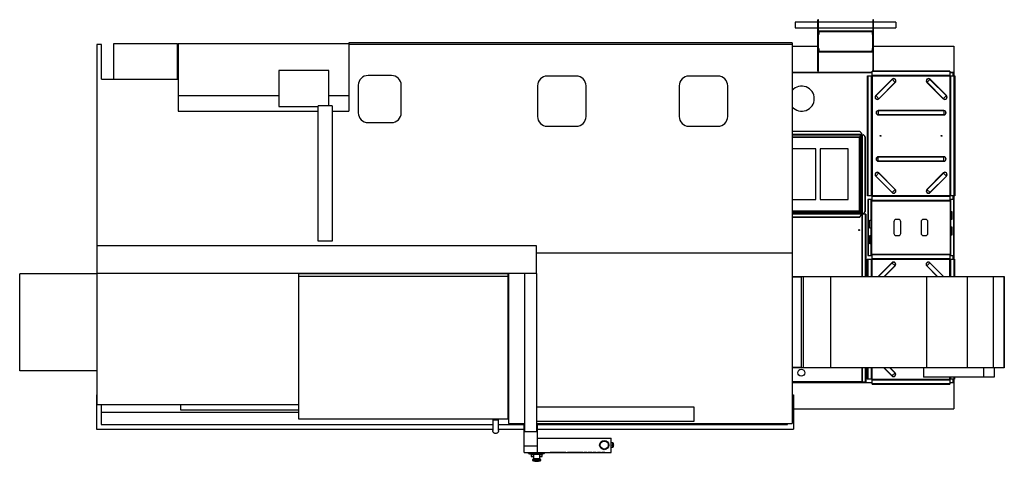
# Model space of a CAD drawing. Header units: inches. Extents: x -62 to 151, y -30 to 65.
import ezdxf

# ---------------------------------------------------------------- set-up
doc = ezdxf.new("R2010")
doc.units = ezdxf.units.IN
doc.header["$MEASUREMENT"] = 0

msp = doc.modelspace()

# ---------------------------------------------------------------- linework, layer by layer
at = {"color": 7, "linetype": 'Continuous', "lineweight": 25}
for p, q in [((110.58, 64.88), (105.71, 64.88)), ((105.71, 64.88), (105.71, 63.63)), ((110.72, 65.38), (110.58, 65.38)), ((110.58, 54.26), (110.58, 65.38)), ((110.72, 54.26), (110.72, 65.38)), ((122.45, 64.88), (110.72, 64.88)), ((122.58, 65.38), (122.45, 65.38)), ((122.45, 65.38), (122.45, 54.29)), ((122.58, 54.29), (122.58, 65.38)), ((127.46, 64.88), (122.58, 64.88)), ((127.46, 64.88), (127.46, 63.63)), ((105.71, 63.63), (110.58, 63.63)), ((110.72, 63.28), (110.58, 63.28)), ((110.58, 63.26), (110.72, 63.26)), ((110.72, 63.63), (122.45, 63.63)), ((110.79, 62.82), (110.72, 62.82)), ((110.72, 62.18), (110.79, 62.18)), ((110.79, 62.82), (110.79, 62.18)), ((122.34, 62.93), (110.82, 62.93)), ((122.34, 62.85), (110.82, 62.85)), ((110.94, 62.82), (122.22, 62.82)), ((122.22, 62.82), (122.21, 62.85)), ((122.37, 62.82), (122.44, 62.82)), ((122.37, 62.18), (122.37, 62.82)), ((122.44, 62.18), (122.37, 62.18)), ((122.44, 58.53), (122.44, 62.82)), ((122.58, 63.28), (122.45, 63.28)), ((122.58, 63.26), (122.45, 63.26)), ((122.58, 63.63), (127.46, 63.63)), ((-45.07, 60.01), (-45.07, -17.81)), ((-44.05, 60.01), (-45.07, 60.01)), ((-44.05, 52.56), (-44.05, 60.01)), ((-41.42, 60.26), (-27.67, 60.26)), ((-41.42, 52.56), (-41.42, 60.26)), ((-27.67, 52.56), (-27.67, 60.26)), ((-27.55, 60.26), (-27.55, 45.62)), ((-27.55, 60.26), (9.33, 60.26)), ((9.33, 60.38), (9.33, 45.62)), ((105.07, 60.38), (9.33, 60.38)), ((105.07, 60.01), (9.33, 60.01)), ((105.07, 60.38), (105.07, -21.87)), ((105.07, 59.63), (110.58, 59.63)), ((122.44, 59.63), (122.45, 59.63)), ((122.58, 59.63), (139.94, 59.63)), ((139.94, 59.63), (139.94, 53.24)), ((110.72, 59.18), (110.79, 59.18)), ((110.79, 58.53), (110.72, 58.53)), ((110.79, 59.18), (110.79, 58.53)), ((110.82, 58.5), (110.82, 58.43)), ((110.82, 58.5), (122.34, 58.5)), ((110.82, 58.43), (122.34, 58.43)), ((110.94, 58.53), (110.95, 58.5)), ((122.22, 58.53), (110.94, 58.53)), ((122.34, 58.5), (122.34, 58.43)), ((122.44, 59.18), (122.37, 59.18)), ((122.37, 58.53), (122.37, 59.18)), ((122.37, 58.53), (122.44, 58.53)), ((5, 54.39), (-5.8, 54.39)), ((-5.8, 54.39), (-5.8, 46.62)), ((5, 46.8), (5, 54.39)), ((18.54, 53.32), (13.47, 53.32)), ((58.45, 53.19), (52.16, 53.19)), ((89.03, 53.19), (82.75, 53.19)), ((105.07, 54.03), (122.36, 54.03)), ((122.36, 53.93), (105.07, 53.93)), ((110.58, 54.86), (110.72, 54.86)), ((110.72, 54.64), (110.58, 54.64)), ((110.58, 54.51), (110.72, 54.51)), ((110.72, 54.26), (110.58, 54.26)), ((121.32, 27.32), (121.32, 53.24)), ((121.32, 53.24), (122.36, 53.24)), ((121.42, 53.24), (121.42, 27.32)), ((122.2, 27.32), (122.2, 53.24)), ((122.31, 53.24), (122.31, 27.32)), ((122.34, 27.32), (122.34, 53.24)), ((122.36, 53.24), (122.36, 54.29)), ((139.1, 54.29), (122.36, 54.29)), ((139.1, 54.18), (122.36, 54.18)), ((122.36, 53.4), (139.1, 53.4)), ((139.1, 53.3), (122.36, 53.3)), ((122.36, 53.27), (139.1, 53.27)), ((122.58, 54.86), (122.45, 54.86)), ((122.58, 54.64), (122.45, 54.64)), ((122.58, 54.51), (122.45, 54.51)), ((139.1, 54.29), (139.1, 53.24)), ((139.1, 54.03), (139.94, 54.03)), ((139.84, 53.93), (139.1, 53.93)), ((139.1, 53.24), (140.15, 53.24)), ((139.13, 53.24), (139.13, 27.32)), ((139.16, 27.32), (139.16, 53.24)), ((139.26, 53.24), (139.26, 27.32)), ((139.84, 53.24), (139.84, 53.93)), ((140.04, 27.32), (140.04, 53.24)), ((140.15, 53.24), (140.15, 27.32)), ((-44.05, 52.56), (-27.55, 52.56)), ((11.37, 51.22), (11.37, 45.26)), ((20.64, 45.26), (20.64, 51.22)), ((50.06, 51.09), (50.06, 44.46)), ((60.55, 44.46), (60.55, 51.09)), ((80.65, 51.09), (80.65, 44.46)), ((91.13, 44.46), (91.13, 51.09)), ((126.63, 52.51), (123.09, 48.98)), ((123.12, 48.95), (126.66, 52.49)), ((127.29, 51.86), (123.75, 48.32)), ((123.78, 48.29), (127.31, 51.83)), ((126.63, 52.51), (127.31, 51.83)), ((134.84, 52.51), (134.16, 51.83)), ((137.69, 48.29), (134.16, 51.83)), ((134.18, 51.86), (137.72, 48.32)), ((138.35, 48.95), (134.81, 52.49)), ((134.84, 52.51), (138.38, 48.98)), ((-27.55, 49.02), (-5.8, 49.02)), ((5, 49.02), (9.33, 49.02)), ((123.09, 48.98), (123.78, 48.29)), ((138.38, 48.98), (137.69, 48.29)), ((2.7, 17.52), (2.7, 46.8)), ((5.7, 46.8), (2.7, 46.8)), ((5.7, 46.8), (5.7, 17.52)), ((-27.55, 45.62), (2.7, 45.62)), ((-5.8, 46.62), (2.7, 46.62)), ((5.7, 45.62), (9.33, 45.62)), ((123.64, 45.77), (123.64, 44.8)), ((137.82, 45.77), (123.64, 45.77)), ((123.64, 45.73), (137.82, 45.73)), ((137.82, 44.84), (123.64, 44.84)), ((123.64, 44.8), (137.82, 44.8)), ((137.82, 45.77), (137.82, 44.8)), ((13.47, 43.16), (18.54, 43.16)), ((52.16, 42.36), (58.45, 42.36)), ((82.75, 42.36), (89.03, 42.36)), ((105.07, 41.32), (119.65, 41.32)), ((119.65, 41.24), (105.07, 41.24)), ((120.1, 40.56), (105.07, 40.56)), ((105.07, 40.48), (120.1, 40.48)), ((120.1, 40.47), (119.62, 39.98)), ((119.65, 41.32), (119.65, 41.24)), ((120.05, 40.84), (119.65, 41.24)), ((120.1, 40.47), (120.1, 40.7)), ((120.11, 40.49), (120.1, 40.48)), ((120.11, 40.49), (120.4, 40.49)), ((120.13, 40.49), (120.13, 23.55)), ((120.19, 40.49), (120.19, 23.55)), ((120.52, 40.43), (120.72, 40.24)), ((120.54, 40.43), (120.52, 40.43)), ((120.54, 40.43), (120.73, 40.24)), ((119.62, 39.98), (105.07, 39.98)), ((119.61, 39.96), (105.07, 39.96)), ((119.61, 24.08), (119.61, 39.96)), ((119.63, 24.05), (119.63, 40)), ((119.92, 40.28), (119.91, 40.28)), ((119.92, 23.78), (119.92, 40.28)), ((119.92, 40.28), (119.92, 40.28)), ((120.72, 40.24), (120.73, 40.24)), ((120.79, 40.1), (120.77, 40.1)), ((120.77, 40.1), (120.77, 23.95)), ((120.79, 40.1), (120.79, 23.95)), ((110.13, 37.52), (105.07, 37.52)), ((110.13, 26.52), (110.13, 37.52)), ((117.13, 37.52), (111.13, 37.52)), ((111.13, 37.52), (111.13, 26.52)), ((117.13, 26.52), (117.13, 37.52)), ((123.64, 34.8), (123.64, 35.77)), ((123.64, 35.77), (137.82, 35.77)), ((137.82, 35.73), (123.64, 35.73)), ((123.64, 34.84), (137.82, 34.84)), ((137.82, 34.8), (123.64, 34.8)), ((137.82, 34.8), (137.82, 35.77)), ((123.09, 31.58), (123.78, 32.27)), ((127.29, 28.71), (123.75, 32.24)), ((123.78, 32.27), (127.31, 28.73)), ((137.69, 32.27), (134.16, 28.73)), ((134.18, 28.71), (137.72, 32.24)), ((138.38, 31.58), (137.69, 32.27)), ((126.63, 28.05), (123.09, 31.58)), ((123.12, 31.61), (126.66, 28.08)), ((138.35, 31.61), (134.81, 28.08)), ((134.84, 28.05), (138.38, 31.58)), ((126.63, 28.05), (127.31, 28.73)), ((134.84, 28.05), (134.16, 28.73)), ((105.07, 26.52), (110.13, 26.52)), ((111.13, 26.52), (117.13, 26.52)), ((122.36, 27.32), (121.32, 27.32)), ((122.15, 26.55), (121.36, 26.55)), ((121.36, 26.55), (121.36, 14.41)), ((121.45, 26.55), (121.45, 14.41)), ((122.06, 26.55), (122.06, 22.1)), ((122.15, 14.41), (122.15, 26.55)), ((122.16, 26.63), (122.36, 26.63)), ((122.16, 26.63), (122.16, 26.56)), ((122.16, 26.56), (122.36, 26.56)), ((122.18, 26.53), (122.18, 14.43)), ((122.36, 26.53), (122.18, 26.53)), ((122.36, 26.28), (122.36, 27.32)), ((139.1, 27.3), (122.36, 27.3)), ((122.36, 27.27), (139.1, 27.27)), ((139.1, 27.16), (122.36, 27.16)), ((122.36, 26.38), (139.1, 26.38)), ((122.36, 26.28), (139.1, 26.28)), ((140.15, 27.32), (139.1, 27.32)), ((139.1, 27.32), (139.1, 26.28)), ((139.1, 26.63), (139.23, 26.63)), ((139.1, 26.56), (139.23, 26.56)), ((139.21, 26.53), (139.1, 26.53)), ((139.21, 14.43), (139.21, 26.53)), ((139.23, 26.63), (139.23, 26.56)), ((140.03, 26.55), (139.24, 26.55)), ((139.24, 26.55), (139.24, 14.41)), ((139.33, 23.97), (139.33, 26.55)), ((139.84, 26.55), (139.84, 27.32)), ((139.94, 27.32), (139.94, 26.55)), ((139.94, 14.41), (139.94, 26.55)), ((140.03, 14.41), (140.03, 26.55)), ((105.07, 24.08), (119.61, 24.08)), ((105.07, 24.06), (119.62, 24.06)), ((105.07, 23.78), (119.92, 23.78)), ((120.1, 23.56), (105.07, 23.56)), ((105.07, 23.48), (120.1, 23.48)), ((119.62, 24.06), (119.63, 24.06)), ((119.62, 24.06), (119.75, 23.93)), ((119.9, 23.77), (120.1, 23.57)), ((119.92, 23.79), (119.92, 23.78)), ((120.1, 23.34), (120.1, 23.57)), ((120.1, 23.56), (120.11, 23.55)), ((120.1, 23.47), (120.15, 23.47)), ((120.1, 23.39), (120.15, 23.39)), ((120.4, 23.55), (120.11, 23.55)), ((120.15, 23.47), (120.15, 23.39)), ((120.72, 23.81), (120.52, 23.61)), ((120.52, 23.61), (120.54, 23.61)), ((120.73, 23.81), (120.54, 23.61)), ((120.73, 23.81), (120.72, 23.81)), ((120.77, 23.95), (120.79, 23.95)), ((139.24, 23.97), (139.56, 23.97)), ((139.31, 22.22), (139.31, 23.97)), ((139.56, 23.97), (139.56, 22.22)), ((105.07, 22.8), (119.65, 22.8)), ((105.07, 22.72), (119.65, 22.72)), ((119.65, 22.8), (120.05, 23.2)), ((119.65, 22.8), (119.65, 22.72)), ((120.14, 23.37), (120.1, 23.37)), ((120.14, 9.93), (120.14, 23.37)), ((120.96, 23.39), (120.16, 23.39)), ((120.16, 23.39), (120.16, 9.93)), ((120.26, 9.93), (120.26, 23.39)), ((120.86, 9.93), (120.86, 23.39)), ((120.96, 23.39), (120.96, 9.93)), ((121.83, 22.1), (122.15, 22.1)), ((121.83, 20.35), (121.83, 22.1)), ((122.08, 22.1), (122.08, 20.35)), ((127.01, 21.73), (127.01, 19.23)), ((128.01, 22.23), (127.51, 22.23)), ((128.51, 19.23), (128.51, 21.73)), ((132.88, 21.73), (132.88, 19.23)), ((133.88, 22.23), (133.38, 22.23)), ((134.38, 19.23), (134.38, 21.73)), ((139.56, 22.22), (139.24, 22.22)), ((139.33, 20.61), (139.33, 22.22)), ((122.15, 20.35), (121.83, 20.35)), ((122.06, 20.35), (122.06, 18.74)), ((139.24, 20.61), (139.56, 20.61)), ((139.31, 20.61), (139.31, 18.86)), ((139.56, 20.61), (139.56, 18.86)), ((5.7, 17.52), (2.7, 17.52)), ((121.83, 18.74), (122.15, 18.74)), ((121.83, 16.99), (121.83, 18.74)), ((122.08, 16.99), (122.08, 18.74)), ((127.51, 18.73), (128.01, 18.73)), ((133.38, 18.73), (133.88, 18.73)), ((139.56, 18.86), (139.24, 18.86)), ((139.33, 14.41), (139.33, 18.86)), ((49.87, 16.52), (-45.07, 16.52)), ((49.87, 10.56), (49.87, 16.52)), ((49.87, 15.04), (105.07, 15.04)), ((122.15, 16.99), (121.83, 16.99)), ((122.06, 16.99), (122.06, 14.41)), ((121.28, 13.62), (122.33, 13.62)), ((121.28, 9.93), (121.28, 13.62)), ((121.36, 14.41), (122.15, 14.41)), ((121.39, 13.62), (121.39, 9.93)), ((122.33, 14.41), (122.16, 14.41)), ((122.16, 14.33), (122.16, 14.41)), ((122.33, 14.33), (122.16, 14.33)), ((122.17, 9.93), (122.17, 13.62)), ((122.18, 14.43), (122.33, 14.43)), ((122.27, 13.62), (122.27, 9.93)), ((122.3, 9.93), (122.3, 13.62)), ((139.06, 14.67), (122.33, 14.67)), ((122.33, 13.62), (122.33, 14.67)), ((139.06, 14.56), (122.33, 14.56)), ((122.33, 13.78), (139.06, 13.78)), ((139.06, 13.68), (122.33, 13.68)), ((122.33, 13.65), (139.06, 13.65)), ((126.59, 12.89), (123.63, 9.93)), ((123.68, 9.93), (126.62, 12.87)), ((126.59, 12.89), (127.27, 12.21)), ((134.8, 12.89), (134.12, 12.21)), ((137.71, 9.93), (134.77, 12.87)), ((134.8, 12.89), (137.76, 9.93)), ((139.06, 14.67), (139.06, 13.62)), ((139.06, 14.43), (139.21, 14.43)), ((139.23, 14.41), (139.06, 14.41)), ((139.23, 14.33), (139.06, 14.33)), ((139.06, 13.62), (140.11, 13.62)), ((139.09, 13.62), (139.09, 9.93)), ((139.12, 9.93), (139.12, 13.62)), ((139.22, 13.62), (139.22, 9.93)), ((139.23, 14.33), (139.23, 14.41)), ((139.24, 14.41), (140.03, 14.41)), ((139.84, 13.62), (139.84, 14.41)), ((139.94, 14.41), (139.94, 13.62)), ((140, 9.93), (140, 13.62)), ((140.11, 13.62), (140.11, 9.93)), ((127.25, 12.24), (124.94, 9.93)), ((125, 9.93), (127.27, 12.21)), ((136.39, 9.93), (134.12, 12.21)), ((134.14, 12.24), (136.45, 9.93)), ((-45.07, 10.52), (-61.74, 10.52)), ((-61.74, -10.48), (-61.74, 10.52)), ((49.87, 10.56), (-45.07, 10.56)), ((-1.47, -20.92), (-1.47, 10.48)), ((43.67, 10.48), (-1.47, 10.48)), ((43.67, 9.88), (-1.47, 9.88)), ((-0.03, 10.48), (-0.03, 10.56)), ((-0.01, 10.48), (-0.01, 10.56)), ((43.67, 10.48), (43.67, -20.92)), ((43.77, 10.56), (43.77, -21.87)), ((47.27, 10.56), (47.27, -23.55)), ((49.87, 10.56), (49.87, -23.55)), ((107, 9.84), (105.07, 9.84)), ((107, 9.74), (105.07, 9.74)), ((107, 9.93), (150.81, 9.93)), ((107, 9.93), (107, -9.84)), ((107.42, 9.93), (107.42, -9.84)), ((113.31, 9.93), (113.31, -9.84)), ((134.06, 9.93), (134.06, -9.84)), ((142.87, 9.93), (142.87, -9.84)), ((148.43, 9.93), (148.43, -9.84)), ((150.76, 9.93), (150.76, -9.84)), ((150.81, 9.93), (150.83, 6.61)), ((43.67, 8.02), (43.77, 8.02)), ((43.67, 7.91), (43.77, 7.91)), ((43.67, 7.51), (43.77, 7.51)), ((150.83, 6.61), (150.86, 6.61)), ((150.86, 6.61), (150.86, -6.61)), ((43.67, 5.74), (43.77, 5.74)), ((43.77, 5.74), (43.67, 5.74)), ((43.77, 5.34), (43.67, 5.34)), ((43.77, 5.23), (43.67, 5.23)), ((43.77, 5.07), (43.67, 5.07)), ((43.67, 5.07), (43.77, 5.07)), ((43.77, -5.07), (43.67, -5.07)), ((43.67, -5.08), (43.77, -5.08)), ((43.67, -5.23), (43.77, -5.23)), ((43.67, -5.34), (43.77, -5.34)), ((43.77, -5.74), (43.67, -5.74)), ((43.67, -5.75), (43.77, -5.75)), ((43.67, -7.52), (43.77, -7.52)), ((43.77, -7.91), (43.67, -7.91)), ((43.77, -8.02), (43.67, -8.02)), ((150.83, -6.61), (150.81, -9.84)), ((150.86, -6.61), (150.83, -6.61)), ((-45.07, -10.48), (-61.74, -10.48)), ((107, -9.74), (105.07, -9.74)), ((150.81, -9.84), (105.07, -9.84)), ((120.14, -12.81), (120.14, -9.84)), ((120.16, -9.84), (120.16, -12.83)), ((120.26, -12.83), (120.26, -9.84)), ((120.86, -12.83), (120.86, -9.84)), ((120.96, -9.84), (120.96, -12.83)), ((121.28, -12.3), (121.28, -9.84)), ((121.39, -9.84), (121.39, -12.3)), ((122.17, -12.3), (122.17, -9.84)), ((122.27, -9.84), (122.27, -12.3)), ((122.3, -12.3), (122.3, -9.84)), ((126.59, -11.57), (124.86, -9.84)), ((124.91, -9.84), (126.62, -11.54)), ((127.25, -10.91), (126.17, -9.84)), ((126.23, -9.84), (127.27, -10.89)), ((133.39, -9.84), (133.39, -11.87)), ((146.39, -9.84), (146.39, -11.87)), ((148.68, -9.84), (148.68, -11.87)), ((122.33, -12.3), (121.28, -12.3)), ((122.33, -13.34), (122.33, -12.3)), ((139.06, -12.32), (122.33, -12.32)), ((122.33, -12.35), (139.06, -12.35)), ((139.06, -12.46), (122.33, -12.46)), ((126.59, -11.57), (127.27, -10.89)), ((148.68, -11.87), (133.39, -11.87)), ((140.11, -12.3), (139.06, -12.3)), ((139.06, -12.3), (139.06, -13.34)), ((139.09, -11.87), (139.09, -12.3)), ((139.12, -12.3), (139.12, -11.87)), ((139.22, -11.87), (139.22, -12.3)), ((139.84, -12.97), (139.84, -12.3)), ((139.94, -12.3), (139.94, -18.67)), ((140, -12.3), (140, -11.87)), ((140.11, -11.87), (140.11, -12.3)), ((105.07, -12.81), (120.14, -12.81)), ((120.15, -12.84), (105.07, -12.84)), ((120.15, -12.91), (105.07, -12.91)), ((105.07, -12.97), (122.33, -12.97)), ((122.33, -13.07), (105.07, -13.07)), ((120.15, -12.91), (120.15, -12.84)), ((120.16, -12.83), (120.96, -12.83)), ((122.33, -13.24), (139.06, -13.24)), ((122.33, -13.34), (139.06, -13.34)), ((139.06, -12.97), (139.84, -12.97)), ((139.94, -13.07), (139.06, -13.07)), ((-45.14, -15.68), (-45.14, -23.07)), ((-45.14, -15.68), (-45.07, -15.68)), ((43.67, -15.68), (43.77, -15.68)), ((105.07, -15.68), (105.32, -15.68)), ((105.32, -15.68), (105.32, -23.07)), ((-1.47, -17.81), (-45.07, -17.81)), ((-44.12, -17.81), (-44.12, -22.05)), ((-44.05, -18.67), (-44.12, -18.67)), ((-44.05, -18.67), (-44.05, -17.81)), ((-27.02, -17.81), (-27.02, -18.92)), ((-27.02, -18.92), (-1.47, -18.92)), ((49.87, -18.35), (49.87, -21.35)), ((83.9, -18.35), (49.87, -18.35)), ((83.9, -21.35), (83.9, -18.35)), ((105.32, -18.67), (139.94, -18.67)), ((-44.12, -19.39), (-1.47, -19.39)), ((43.67, -20.92), (-1.47, -20.92)), ((40.4, -20.92), (40.4, -23.38)), ((41.65, -21.13), (40.4, -21.13)), ((41.65, -23.38), (41.65, -20.92)), ((43.67, -19.39), (43.77, -19.39)), ((-45.14, -23.07), (40.4, -23.07)), ((-44.12, -22.05), (40.4, -22.05)), ((41.65, -22.05), (47.18, -22.05)), ((41.65, -23.07), (47.18, -23.07)), ((43.77, -21.87), (47.27, -21.87)), ((47.18, -28.08), (47.18, -21.87)), ((49.87, -21.35), (83.9, -21.35)), ((49.87, -21.87), (105.07, -21.87)), ((49.96, -21.87), (49.96, -28.08)), ((49.96, -21.87), (49.96, -25)), ((49.96, -22.05), (104.05, -22.05)), ((49.96, -23.07), (105.32, -23.07)), ((104.05, -22.05), (104.05, -21.87)), ((47.27, -23.55), (49.87, -23.55)), ((49.96, -25), (65.98, -25)), ((65.98, -28.08), (65.98, -25)), ((47.18, -26.68), (49.96, -26.68)), ((66.31, -26.02), (65.98, -26.02)), ((65.98, -26.97), (66.31, -26.97)), ((66.31, -26.97), (66.31, -26.02)), ((66.41, -26.12), (66.41, -26.87)), ((66.49, -26.44), (66.44, -26.44)), ((66.44, -26.44), (66.44, -26.56)), ((66.44, -26.56), (66.49, -26.56)), ((66.49, -26.56), (66.49, -26.44)), ((66.5, -26.45), (66.5, -26.55)), ((47.18, -28.08), (65.98, -28.08)), ((48.1, -28.32), (48.09, -28.08)), ((48.1, -28.32), (48.1, -28.32)), ((48.32, -28.33), (48.31, -28.08)), ((48.32, -28.33), (48.32, -28.33)), ((48.79, -28.39), (48.32, -28.39)), ((48.35, -28.39), (48.35, -28.4)), ((48.86, -28.4), (48.35, -28.4)), ((48.49, -28.29), (48.49, -28.08)), ((48.49, -28.31), (48.49, -28.11)), ((48.49, -28.31), (48.5, -28.31)), ((48.5, -28.31), (48.5, -28.31)), ((48.53, -28.28), (48.53, -28.32)), ((48.57, -28.08), (48.57, -28.25)), ((48.57, -28.28), (48.57, -28.25)), ((48.71, -28.57), (48.71, -28.95)), ((48.71, -28.57), (49.2, -28.57)), ((48.71, -28.95), (49.2, -28.95)), ((48.75, -28.4), (48.75, -28.57)), ((49.01, -29.67), (49.01, -29.83)), ((50.78, -29.67), (49.01, -29.67)), ((49.2, -28.57), (49.2, -29.43)), ((50.59, -28.57), (49.2, -28.57)), ((49.2, -29.43), (50.59, -29.43)), ((49.29, -28.42), (49.29, -28.57)), ((49.74, -28.4), (49.74, -28.37)), ((49.74, -28.4), (49.74, -28.4)), ((49.74, -28.4), (49.75, -28.42)), ((50.1, -28.42), (50.08, -28.42)), ((50.17, -28.32), (50.19, -28.32)), ((50.17, -28.32), (50.19, -28.32)), ((50.19, -28.32), (50.21, -28.31)), ((50.21, -28.31), (50.2, -28.08)), ((50.29, -28.42), (50.28, -28.4)), ((50.31, -28.34), (50.31, -28.08)), ((50.31, -28.34), (50.31, -28.34)), ((50.4, -28.39), (50.58, -28.39)), ((50.5, -28.57), (50.5, -28.42)), ((50.58, -28.39), (50.58, -28.37)), ((50.58, -28.39), (50.58, -28.39)), ((50.58, -28.39), (50.59, -28.41)), ((50.59, -29.43), (50.59, -28.57)), ((50.59, -28.57), (51.07, -28.57)), ((50.59, -28.95), (51.07, -28.95)), ((50.72, -28.32), (50.73, -28.08)), ((50.72, -28.27), (51.02, -28.26)), ((50.72, -28.32), (50.72, -28.32)), ((50.78, -29.83), (50.78, -29.67)), ((51.44, -28.4), (50.88, -28.4)), ((51.47, -28.39), (50.92, -28.39)), ((51.02, -28.26), (51.02, -28.25)), ((51.02, -28.25), (51.04, -28.25)), ((51.02, -28.29), (51.05, -28.28)), ((51.03, -28.57), (51.03, -28.4)), ((51.05, -28.28), (51.04, -28.08)), ((51.04, -28.25), (51.04, -28.08)), ((51.07, -28.95), (51.07, -28.57)), ((51.1, -28.37), (51.26, -28.36)), ((51.15, -28.3), (51.15, -28.08)), ((51.15, -28.3), (51.15, -28.3)), ((51.26, -28.36), (51.26, -28.35)), ((51.44, -28.4), (51.44, -28.39)), ((51.57, -28.27), (51.58, -28.08)), ((51.58, -28.17), (51.57, -28.17)), ((51.57, -28.27), (51.57, -28.27)), ((51.58, -28.17), (51.59, -28.09)), ((51.59, -28.09), (51.58, -28.09)), ((52.77, -28.08), (52.77, -28.13)), ((55.39, -28.13), (52.77, -28.13)), ((52.87, -28.08), (52.87, -28.13)), ((54.24, -28.08), (54.24, -28.13)), ((54.34, -28.08), (54.34, -28.13)), ((54.58, -28.08), (54.58, -28.13)), ((54.68, -28.08), (54.68, -28.13)), ((55.14, -28.08), (55.14, -28.13)), ((55.24, -28.08), (55.24, -28.13)), ((55.29, -28.08), (55.29, -28.13)), ((55.39, -28.08), (55.39, -28.13)), ((55.48, -28.08), (55.48, -28.13)), ((56.15, -28.13), (55.48, -28.13)), ((55.58, -28.08), (55.58, -28.13)), ((56.05, -28.08), (56.05, -28.13)), ((56.15, -28.08), (56.15, -28.13)), ((56.57, -28.08), (56.57, -28.13)), ((59.9, -28.13), (56.57, -28.13)), ((56.67, -28.08), (56.67, -28.13)), ((57.13, -28.08), (57.13, -28.13)), ((57.23, -28.08), (57.23, -28.13)), ((57.27, -28.08), (57.27, -28.13)), ((57.46, -28.08), (57.46, -28.13)), ((57.56, -28.08), (57.56, -28.13)), ((58.02, -28.08), (58.02, -28.13)), ((58.12, -28.08), (58.12, -28.13)), ((58.34, -28.08), (58.34, -28.13)), ((58.44, -28.08), (58.44, -28.13)), ((58.91, -28.08), (58.91, -28.13)), ((59.01, -28.08), (59.01, -28.13)), ((59.19, -28.08), (59.19, -28.13)), ((59.23, -28.08), (59.23, -28.13)), ((59.33, -28.08), (59.33, -28.13)), ((59.8, -28.08), (59.8, -28.13)), ((59.9, -28.08), (59.9, -28.13)), ((60.12, -28.08), (60.12, -28.13)), ((60.78, -28.13), (60.12, -28.13)), ((60.2, -28.08), (60.2, -28.13)), ((60.3, -28.08), (60.3, -28.13)), ((60.59, -28.08), (60.59, -28.13)), ((60.68, -28.08), (60.68, -28.13)), ((60.75, -28.08), (60.75, -28.13)), ((60.77, -28.13), (60.77, -28.08)), ((60.78, -28.08), (60.78, -28.13)), ((61.01, -28.08), (61.01, -28.13)), ((61.84, -28.13), (61.01, -28.13)), ((61.11, -28.08), (61.11, -28.13)), ((61.18, -28.08), (61.18, -28.13)), ((61.28, -28.08), (61.28, -28.13)), ((61.74, -28.08), (61.74, -28.13)), ((61.84, -28.08), (61.84, -28.13)), ((62.09, -28.08), (62.09, -28.13)), ((62.76, -28.13), (62.09, -28.13)), ((62.19, -28.08), (62.19, -28.13)), ((62.66, -28.08), (62.66, -28.13)), ((62.76, -28.08), (62.76, -28.13)), ((63.01, -28.08), (63.01, -28.13)), ((63.68, -28.13), (63.01, -28.13)), ((63.11, -28.08), (63.11, -28.13)), ((63.58, -28.08), (63.58, -28.13)), ((63.68, -28.08), (63.68, -28.13)), ((63.93, -28.08), (63.93, -28.13)), ((64.6, -28.13), (63.93, -28.13)), ((64.03, -28.08), (64.03, -28.13)), ((64.5, -28.08), (64.5, -28.13)), ((64.6, -28.08), (64.6, -28.13)), ((49.01, -29.83), (50.78, -29.83))]:
    msp.add_line(p, q, dxfattribs=at)
at = {"color": 7, "linetype": 'Continuous', "lineweight": 25, "flags": 128}
for points in [[(41.65, -23.38), (41.64, -23.47), (41.62, -23.56), (41.59, -23.65), (41.54, -23.73), (41.48, -23.8), (41.41, -23.87), (41.34, -23.92), (41.25, -23.96), (41.16, -23.99), (41.07, -24), (40.98, -24), (40.88, -23.99), (40.8, -23.96), (40.71, -23.92), (40.63, -23.87), (40.57, -23.8), (40.51, -23.73), (40.46, -23.65), (40.43, -23.56), (40.41, -23.47), (40.4, -23.38), (40.4, -23.38)], [(48.27, -28.35), (48.29, -28.37), (48.32, -28.39)]]:
    msp.add_lwpolyline(points, dxfattribs=at)
at = {"color": 7, "linetype": 'Continuous', "lineweight": 25}
for centre, radius in [((124.14, 40.28), 0.095), ((137.32, 40.28), 0.095), ((119.52, 19.93), 0.095), ((107.01, -10.87), 0.75), ((64.48, -26.5), 1), ((64.48, -26.5), 0.875)]:
    msp.add_circle(centre, radius, dxfattribs=at)
for centre, radius, start, end in [((110.82, 62.82), 0.105, 90, 162.2472), ((110.82, 62.82), 0.03, 90, 180), ((110.72, 62.93), 0.25, 287.4576, 335.1654), ((122.44, 62.93), 0.25, 204.8346, 252.5424), ((122.34, 62.82), 0.105, 0, 90), ((122.34, 62.82), 0.03, 0, 90), ((110.82, 58.53), 0.105, 197.7528, 270), ((110.72, 58.43), 0.25, 24.8346, 72.5424), ((110.82, 58.53), 0.03, 180, 270), ((122.44, 58.43), 0.25, 107.4576, 155.1654), ((122.34, 58.53), 0.105, 270, 0), ((122.34, 58.53), 0.03, 270, 360), ((13.47, 51.22), 2.1, 90, 180), ((18.54, 51.22), 2.1, 0, 90), ((52.16, 51.09), 2.1, 90, 180), ((58.45, 51.09), 2.1, 0, 90), ((82.75, 51.09), 2.1, 90, 180), ((89.03, 51.09), 2.1, 0, 90), ((107.12, 48.33), 2.71, 220.9468, 139.0532), ((126.97, 52.17), 0.484, 315, 135), ((126.97, 52.17), 0.446, 315, 135), ((134.5, 52.17), 0.484, 45, 225), ((134.5, 52.17), 0.446, 45, 225), ((123.44, 48.64), 0.484, 135, 315), ((123.44, 48.64), 0.446, 135, 315), ((138.03, 48.64), 0.484, 225, 45), ((138.03, 48.64), 0.446, 225, 45), ((13.47, 45.26), 2.1, 180, 270), ((18.54, 45.26), 2.1, 270, 0), ((123.64, 45.28), 0.484, 90, 270), ((123.64, 45.28), 0.446, 90, 270), ((137.82, 45.28), 0.484, 270, 90), ((137.82, 45.28), 0.446, 270, 90), ((52.16, 44.46), 2.1, 180, 270), ((58.45, 44.46), 2.1, 270, 0), ((82.75, 44.46), 2.1, 180, 270), ((89.03, 44.46), 2.1, 270, 0), ((119.9, 40.7), 0.2, 360, 45), ((120.39, 40.3), 0.19, 43.759, 89.8192), ((120.4, 40.3), 0.19, 43.759, 89.8192), ((120.57, 40.1), 0.204, 359.8371, 43.7756), ((120.58, 40.1), 0.204, 359.8371, 43.7756), ((123.64, 35.28), 0.484, 90, 270), ((123.64, 35.28), 0.446, 90, 270), ((137.82, 35.28), 0.484, 270, 90), ((137.82, 35.28), 0.446, 270, 90), ((123.44, 31.93), 0.484, 45, 225), ((123.44, 31.93), 0.446, 45, 225), ((138.03, 31.93), 0.484, 315, 135), ((138.03, 31.93), 0.446, 315, 135), ((126.97, 28.39), 0.484, 225, 45), ((126.97, 28.39), 0.446, 225, 45), ((134.5, 28.39), 0.484, 135, 315), ((134.5, 28.39), 0.446, 135, 315), ((120.39, 23.74), 0.19, 270.1808, 316.241), ((120.4, 23.74), 0.19, 270.1808, 316.241), ((120.57, 23.95), 0.204, 316.2244, 0.1629), ((120.58, 23.95), 0.204, 316.2244, 0.1629), ((119.9, 23.34), 0.2, 315, 0), ((127.51, 21.73), 0.5, 90, 180), ((128.01, 21.73), 0.5, 360, 90), ((133.38, 21.73), 0.5, 90, 180), ((133.88, 21.73), 0.5, 0, 90), ((127.51, 19.23), 0.5, 180, 270), ((128.01, 19.23), 0.5, 270, 0), ((133.38, 19.23), 0.5, 180, 270), ((133.88, 19.23), 0.5, 270, 0), ((126.93, 12.55), 0.484, 315, 135), ((126.93, 12.55), 0.446, 315, 135), ((134.46, 12.55), 0.484, 45, 225), ((134.46, 12.55), 0.446, 45, 225), ((126.93, -11.23), 0.484, 225, 45), ((126.93, -11.23), 0.446, 225, 45), ((65.21, -26.5), 0.82, 340.0249, 19.9751), ((66.31, -26.12), 0.1, 0, 90), ((66.31, -26.87), 0.1, 270, 360), ((66.44, -26.41), 0.03, 180, 270), ((66.44, -26.59), 0.03, 90, 180), ((66.49, -26.45), 0.01, 360, 90), ((66.49, -26.55), 0.01, 270, 0), ((48.48, -23.56), 4.77, 265.394, 267.969), ((49.89, -9.92), 18.51, 264.5575, 268.9748), ((48.5, -23.58), 4.78, 265.6264, 267.9029), ((49.89, -9.93), 18.47, 265.0927, 269.5117), ((49.89, -9.93), 18.49, 265.1413, 269.5496), ((48.53, -28.24), 0.0393, 182.0582, 265.8491), ((48.53, -28.29), 0.0394, 182, 208.4409), ((49.89, -9.85), 18.52, 265.7717, 269.4802), ((49.89, -9.91), 18.38, 265.8695, 270.975), ((49.89, -9.91), 18.42, 265.8695, 270.8213), ((48.97, -29.43), 0.236, 280.0787, 0), ((49.56, -23.71), 4.71, 267.1362, 270.0675), ((49.89, -9.92), 18.5, 268.6017, 269.7163), ((49.52, -23.6), 4.77, 272.4786, 277.6913), ((49.54, -23.67), 4.73, 272.4249, 279.4196), ((49.56, -23.69), 4.74, 272.346, 279.3249), ((49.82, -23.66), 4.77, 269.7444, 280.4097), ((49.89, -9.92), 18.51, 270.6236, 271.5666), ((49.96, -23.65), 4.77, 271.6949, 273.9833), ((49.89, -9.92), 18.5, 271.1988, 272.3324), ((50.18, -23.72), 4.7, 271.1988, 272.6474), ((49.89, -9.93), 18.49, 271.2146, 272.1533), ((49.89, -9.95), 18.39, 271.2992, 272.5808), ((49.89, -9.95), 18.42, 271.3327, 272.4623), ((50.16, -23.62), 4.79, 275.0487, 281.9999), ((50.17, -23.63), 4.79, 274.9644, 281.9009), ((50.82, -29.43), 0.236, 180, 259.9213), ((50.45, -23.59), 4.82, 272.3749, 283.0046), ((50.14, -23.52), 4.85, 276.6653, 280.2596), ((49.89, -9.91), 18.42, 272.5783, 273.4478), ((49.89, -9.91), 18.51, 273.2188, 274.1937), ((51.03, -28.21), 0.0531, 267.4086, 270.1274), ((49.89, -9.95), 18.39, 273.9209, 275.2306), ((49.89, -9.95), 18.42, 273.9482, 275.1052), ((51.31, -28.17), 0.276, 306.8699, 339.0557), ((51.31, -28.17), 0.276, 343.4221, 359.9625), ((49.9, -27.49), 2.5, 249.2476, 265.2114), ((49.9, -29.23), 0.787, 254.6379, 285.3727), ((49.9, -27.49), 2.5, 274.7867, 290.7524)]:
    msp.add_arc(centre, radius, start, end, dxfattribs=at)
for points, knots in [([(110.95, 62.85), (110.95, 62.85), (110.94, 62.84), (110.94, 62.83), (110.94, 62.82)], [0, 0, 0, 0, 0.3730178, 1, 1, 1, 1]), ([(110.96, 62.85), (110.96, 62.85), (110.96, 62.85), (110.95, 62.84), (110.95, 62.83), (110.94, 62.82)], [0, 0, 0, 0, 0.5, 0.5, 1, 1, 1, 1]), ([(122.22, 62.82), (122.21, 62.83), (122.21, 62.84), (122.2, 62.85), (122.2, 62.85), (122.19, 62.85)], [0, 0, 0, 0, 0.5, 0.5, 1, 1, 1, 1]), ([(110.94, 58.53), (110.95, 58.52), (110.95, 58.52), (110.96, 58.5), (110.96, 58.5), (110.96, 58.5)], [0, 0, 0, 0, 0.5, 0.5, 1, 1, 1, 1]), ([(122.19, 58.5), (122.2, 58.5), (122.2, 58.5), (122.21, 58.52), (122.21, 58.52), (122.22, 58.53)], [0, 0, 0, 0, 0.5, 0.5, 1, 1, 1, 1]), ([(122.21, 58.5), (122.21, 58.51), (122.22, 58.51), (122.22, 58.53), (122.22, 58.53)], [0, 0, 0, 0, 0.3730178, 1, 1, 1, 1]), ([(119.61, 39.96), (119.61, 39.96), (119.61, 39.97), (119.61, 39.98), (119.62, 39.98), (119.62, 39.98)], [0, 0, 0, 0, 0.5, 0.5, 1, 1, 1, 1]), ([(119.63, 39.96), (119.63, 39.96), (119.63, 39.96), (119.62, 39.96), (119.62, 39.96), (119.61, 39.96)], [0, 0, 0, 0, 0.5, 0.5, 1, 1, 1, 1]), ([(122.18, 26.53), (122.17, 26.54), (122.17, 26.54), (122.16, 26.54), (122.15, 26.55), (122.15, 26.55)], [0, 0, 0, 0, 0.5, 0.5, 1, 1, 1, 1]), ([(122.16, 26.56), (122.16, 26.56), (122.17, 26.55), (122.17, 26.55), (122.18, 26.54), (122.18, 26.53)], [0, 0, 0, 0, 0.5, 0.5, 1, 1, 1, 1]), ([(139.21, 26.53), (139.21, 26.54), (139.22, 26.55), (139.22, 26.55), (139.23, 26.56), (139.23, 26.56)], [0, 0, 0, 0, 0.5, 0.5, 1, 1, 1, 1]), ([(139.24, 26.55), (139.24, 26.55), (139.23, 26.54), (139.22, 26.54), (139.22, 26.54), (139.21, 26.53)], [0, 0, 0, 0, 0.5, 0.5, 1, 1, 1, 1]), ([(119.61, 24.08), (119.62, 24.08), (119.62, 24.08), (119.63, 24.08), (119.63, 24.08), (119.63, 24.08)], [0, 0, 0, 0, 0.5, 0.5, 1, 1, 1, 1]), ([(119.62, 24.06), (119.62, 24.06), (119.61, 24.07), (119.61, 24.07), (119.61, 24.08), (119.61, 24.08)], [0, 0, 0, 0, 0.5, 0.5, 1, 1, 1, 1]), ([(120.14, 23.37), (120.14, 23.37), (120.14, 23.38), (120.15, 23.39), (120.15, 23.39), (120.15, 23.39)], [0, 0, 0, 0, 0.5, 0.5, 1, 1, 1, 1]), ([(120.16, 23.39), (120.16, 23.38), (120.16, 23.38), (120.15, 23.37), (120.14, 23.37), (120.14, 23.37)], [0, 0, 0, 0, 0.5, 0.5, 1, 1, 1, 1]), ([(122.15, 14.41), (122.15, 14.42), (122.16, 14.42), (122.17, 14.42), (122.17, 14.43), (122.18, 14.43)], [0, 0, 0, 0, 0.5, 0.5, 1, 1, 1, 1]), ([(122.18, 14.43), (122.18, 14.42), (122.17, 14.42), (122.17, 14.41), (122.16, 14.41), (122.16, 14.41)], [0, 0, 0, 0, 0.5, 0.5, 1, 1, 1, 1]), ([(139.21, 14.43), (139.22, 14.43), (139.22, 14.42), (139.23, 14.42), (139.24, 14.42), (139.24, 14.41)], [0, 0, 0, 0, 0.5, 0.5, 1, 1, 1, 1]), ([(139.23, 14.41), (139.23, 14.41), (139.22, 14.41), (139.22, 14.42), (139.21, 14.42), (139.21, 14.43)], [0, 0, 0, 0, 0.5, 0.5, 1, 1, 1, 1]), ([(120.14, -12.81), (120.14, -12.82), (120.15, -12.82), (120.16, -12.83), (120.16, -12.83), (120.16, -12.83)], [0, 0, 0, 0, 0.5, 0.5, 1, 1, 1, 1]), ([(120.15, -12.84), (120.15, -12.84), (120.15, -12.84), (120.14, -12.83), (120.14, -12.82), (120.14, -12.81)], [0, 0, 0, 0, 0.5, 0.5, 1, 1, 1, 1]), ([(48.49, -28.25), (48.49, -28.25), (48.49, -28.25), (48.49, -28.25), (48.5, -28.25), (48.5, -28.25), (48.5, -28.25), (48.51, -28.24), (48.51, -28.24), (48.52, -28.24), (48.53, -28.25), (48.55, -28.25), (48.56, -28.25), (48.57, -28.25)], [0, 0, 0, 0, 0.125, 0.125, 0.25, 0.25, 0.375, 0.375, 0.5, 0.5, 0.75, 0.75, 1, 1, 1, 1]), ([(48.57, -28.28), (48.56, -28.28), (48.56, -28.28), (48.55, -28.28), (48.54, -28.28), (48.54, -28.28), (48.53, -28.28), (48.53, -28.28), (48.53, -28.28), (48.53, -28.28)], [0, 0, 0, 0, 0.25, 0.25, 0.5, 0.5, 0.75, 0.75, 1, 1, 1, 1]), ([(50.16, -28.33), (50.16, -28.33), (50.16, -28.33), (50.17, -28.32), (50.17, -28.32), (50.17, -28.32)], [0, 0, 0, 0, 0.5, 0.5, 1, 1, 1, 1]), ([(50.17, -28.32), (50.17, -28.32), (50.17, -28.32), (50.17, -28.32), (50.17, -28.32), (50.17, -28.32), (50.17, -28.32), (50.17, -28.32), (50.17, -28.32), (50.17, -28.32), (50.17, -28.32), (50.17, -28.32), (50.17, -28.32), (50.17, -28.32), (50.17, -28.32), (50.17, -28.32), (50.17, -28.32), (50.17, -28.32), (50.17, -28.32), (50.17, -28.32), (50.17, -28.32), (50.17, -28.32)], [0, 0, 0, 0, 0.0000167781, 0.0000167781, 0.0000167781, 0.0000336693, 0.0000336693, 0.0000336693, 0.0000495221, 0.0000495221, 0.0000495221, 0.0000710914, 0.0000710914, 0.0000710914, 0.0001029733, 0.0001029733, 0.0001029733, 0.0001555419, 0.0001555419, 0.0001555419, 0.0001954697, 0.0001954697, 0.0001954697, 0.0001954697]), ([(50.17, -28.32), (50.17, -28.32), (50.17, -28.32), (50.17, -28.32), (50.17, -28.32)], [0, 0, 0, 0, 0.833198, 1, 1, 1, 1]), ([(51, -28.3), (51.01, -28.3), (51.01, -28.3), (51.01, -28.29), (51.01, -28.29), (51.02, -28.28), (51.02, -28.28), (51.02, -28.27), (51.02, -28.26), (51.02, -28.26)], [0, 0, 0, 0, 0.25, 0.25, 0.5, 0.5, 0.75, 0.75, 1, 1, 1, 1]), ([(51.02, -28.27), (51.02, -28.27), (51.02, -28.28), (51.02, -28.29), (51.01, -28.29), (51.01, -28.29)], [0, 0, 0, 0, 0.389503, 0.912169, 1, 1, 1, 1]), ([(51.04, -28.25), (51.04, -28.25), (51.04, -28.26), (51.04, -28.27), (51.03, -28.27), (51.03, -28.28), (51.03, -28.28), (51.02, -28.29), (51.02, -28.29), (51.02, -28.29)], [0, 0, 0, 0, 0.25, 0.25, 0.5, 0.5, 0.75, 0.75, 1, 1, 1, 1]), ([(49.69, -29.99), (49.69, -29.99), (49.69, -29.99), (49.73, -29.99), (49.78, -29.99), (49.84, -29.99), (49.9, -29.99), (49.97, -29.99), (50.03, -29.99), (50.08, -29.99), (50.1, -29.99), (50.11, -29.99), (50.1, -29.99), (50.1, -29.99)], [0, 0, 0, 0, 0.107334, 0.214668, 0.322002, 0.429336, 0.49994, 0.607274, 0.714609, 0.821943, 0.929277, 0.999881, 1, 1, 1, 1])]:
    msp.add_open_spline(points, degree=3, knots=knots, dxfattribs=at)
for points in [[(48.1, -28.32), (48.11, -28.33), (48.13, -28.33), (48.14, -28.34)], [(48.32, -28.33), (48.32, -28.34), (48.32, -28.35), (48.33, -28.35)], [(48.5, -28.31), (48.51, -28.31), (48.52, -28.32), (48.53, -28.32)], [(50.31, -28.34), (50.32, -28.35), (50.32, -28.35), (50.32, -28.36)], [(50.72, -28.32), (50.71, -28.33), (50.7, -28.34), (50.69, -28.35)], [(51.03, -28.26), (51.03, -28.26), (51.02, -28.25), (51.02, -28.25)], [(51.02, -28.27), (51.03, -28.27), (51.03, -28.26), (51.03, -28.26)], [(51.15, -28.3), (51.16, -28.31), (51.16, -28.31), (51.16, -28.32)], [(51.26, -28.36), (51.26, -28.36), (51.25, -28.37), (51.25, -28.37)], [(51.57, -28.27), (51.56, -28.28), (51.55, -28.28), (51.53, -28.29)]]:
    msp.add_open_spline(points, degree=3, dxfattribs=at)

doc.saveas('drawing.dxf')
